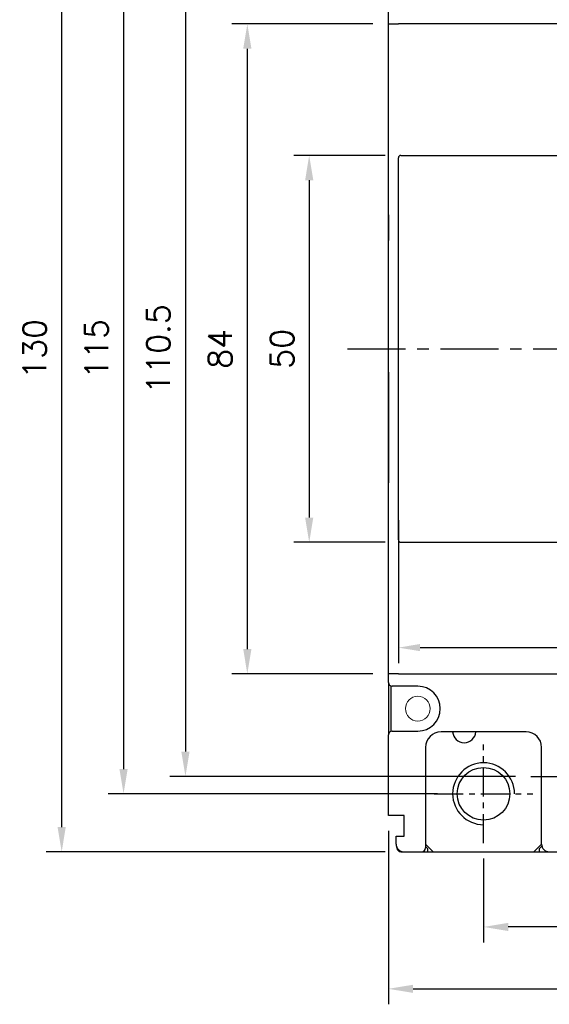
# Model space of a CAD drawing. Extents: x 2148 to 4019, y -907 to 1567.
# Tile 13 of 18: x 3158 to 3227, y 1256 to 1383. Entities that reach past the tile are written whole.
import ezdxf

# ---------------------------------------------------------------- set-up
doc = ezdxf.new("R2010")
doc.units = 0
doc.header["$LTSCALE"] = 3
doc.header["$MEASUREMENT"] = 0
doc.linetypes.add('CENTER', pattern=[2, 1.25, -0.25, 0.25, -0.25])
doc.layers.get('0').update_dxf_attribs({"linetype": 'CONTINUOUS'})
doc.layers.get('Defpoints').update_dxf_attribs({"linetype": 'CONTINUOUS'})
doc.layers.add('cen', color=1, linetype='CENTER')
doc.layers.add('di', color=3, linetype='CONTINUOUS')
doc.styles.add('KIM', font='ROMANS.shx', dxfattribs={"height": 5, "bigfont": 'GSG1.shx'})
doc.styles.get("Standard").update_dxf_attribs({"font": 'romans.shx', "height": 3, "bigfont": 'ghs.shx'})
doc.dimstyles.new('STANDARD$0', dxfattribs={"dimtxt": 5, "dimasz": 5, "dimexe": 1, "dimexo": 2, "dimgap": 2, "dimtad": 1, "dimdec": 4, "dimzin": 12, "dimdsep": 46, "dimtxsty": 'KIM', "dimcen": -1, "dimdle": 0.1, "dimadec": 0, "dimazin": 0, "dimtfac": 1, "dimtdec": 4, "dimtmove": 0, "dimatfit": 3, "dimfxl": 0, "dimtolj": 1, "dimtzin": 0, "dimarcsym": 0})

# ---------------------------------------------------------------- blocks, each defined once
blk = doc.blocks.new('*D4')
at = {"layer": 'Defpoints', "color": 0}
for p in [(3207.41, 1365.91), (3195.57, 1315.91), (3207.41, 1315.91)]:
    blk.add_point(p, dxfattribs=at)
at = {"layer": 'di'}
for p, q in [((3205.41, 1365.91), (3193.57, 1365.91)), ((3195.57, 1362.71), (3195.57, 1319.11)), ((3205.41, 1315.91), (3193.57, 1315.91))]:
    blk.add_line(p, q, dxfattribs=at)
for points in [[(3195.04, 1362.71), (3196.1, 1362.71), (3195.57, 1365.91)], [(3195.04, 1319.11), (3196.1, 1319.11), (3195.57, 1315.91)]]:
    blk.add_solid(points, dxfattribs=at)
at = {"layer": 'di', "insert": (3192.07, 1340.91), "char_height": 3, "attachment_point": 5, "rotation": 90}
blk.add_mtext('\\A1;50', dxfattribs=at)
blk = doc.blocks.new('*D5')
at = {"layer": 'Defpoints', "color": 0}
for p in [(3163.57, 1405.91), (3207.41, 1405.91), (3207.41, 1275.91)]:
    blk.add_point(p, dxfattribs=at)
at = {"layer": 'di'}
for p, q in [((3205.41, 1405.91), (3161.57, 1405.91)), ((3163.57, 1279.11), (3163.57, 1402.71)), ((3205.41, 1275.91), (3161.57, 1275.91))]:
    blk.add_line(p, q, dxfattribs=at)
for points in [[(3163.04, 1402.71), (3164.1, 1402.71), (3163.57, 1405.91)], [(3163.04, 1279.11), (3164.1, 1279.11), (3163.57, 1275.91)]]:
    blk.add_solid(points, dxfattribs=at)
at = {"layer": 'di', "insert": (3160.07, 1340.91), "char_height": 3, "attachment_point": 5, "rotation": 90}
blk.add_mtext('\\A1;130', dxfattribs=at)
blk = doc.blocks.new('*D6')
at = {"layer": 'Defpoints', "color": 0}
for p in [(3218.11, 1277.04), (3243.11, 1273.54), (3218.11, 1266.2)]:
    blk.add_point(p, dxfattribs=at)
at = {"layer": 'di'}
for p, q in [((3218.11, 1275.04), (3218.11, 1264.2)), ((3243.11, 1271.54), (3243.11, 1264.2)), ((3239.91, 1266.2), (3221.31, 1266.2))]:
    blk.add_line(p, q, dxfattribs=at)
for points in [[(3221.31, 1266.73), (3221.31, 1265.67), (3218.11, 1266.2)], [(3239.91, 1266.73), (3239.91, 1265.67), (3243.11, 1266.2)]]:
    blk.add_solid(points, dxfattribs=at)
at = {"layer": 'di', "insert": (3230.61, 1269.7), "char_height": 3, "attachment_point": 5}
blk.add_mtext('\\A1;25', dxfattribs=at)
blk = doc.blocks.new('*D9')
at = {"layer": 'Defpoints', "color": 0}
for p in [(3205.81, 1280.61), (3305.41, 1281.11), (3305.41, 1258.2)]:
    blk.add_point(p, dxfattribs=at)
at = {"layer": 'di'}
for p, q in [((3305.41, 1279.11), (3305.41, 1256.2)), ((3205.81, 1278.61), (3205.81, 1256.2)), ((3209.01, 1258.2), (3302.21, 1258.2))]:
    blk.add_line(p, q, dxfattribs=at)
for points in [[(3209.01, 1258.73), (3209.01, 1257.67), (3205.81, 1258.2)], [(3302.21, 1258.73), (3302.21, 1257.67), (3305.41, 1258.2)]]:
    blk.add_solid(points, dxfattribs=at)
at = {"layer": 'di', "insert": (3255.61, 1261.7), "char_height": 3, "attachment_point": 5}
blk.add_mtext('\\A1;100', dxfattribs=at)
blk = doc.blocks.new('*D73')
at = {"layer": 'Defpoints', "color": 0}
for p in [(3207.11, 1320.76), (3279.11, 1320.76), (3279.11, 1302.3)]:
    blk.add_point(p, dxfattribs=at)
at = {"layer": 'di'}
for p, q in [((3207.11, 1318.76), (3207.11, 1300.3)), ((3279.11, 1318.76), (3279.11, 1300.3)), ((3209.91, 1302.3), (3276.31, 1302.3))]:
    blk.add_line(p, q, dxfattribs=at)
for points in [[(3209.91, 1302.77), (3209.91, 1301.84), (3207.11, 1302.3)], [(3276.31, 1302.77), (3276.31, 1301.84), (3279.11, 1302.3)]]:
    blk.add_solid(points, dxfattribs=at)
at = {"layer": 'di', "insert": (3243.11, 1305.8), "char_height": 3, "attachment_point": 5}
blk.add_mtext('\\A1;72', dxfattribs=at)
blk = doc.blocks.new('*D89')
at = {"layer": 'Defpoints', "color": 0}
for p in [(3224.43, 1396.16), (3179.57, 1285.66), (3224.24, 1285.66)]:
    blk.add_point(p, dxfattribs=at)
at = {"layer": 'di'}
for p, q in [((3222.43, 1396.16), (3177.57, 1396.16)), ((3179.57, 1392.96), (3179.57, 1288.86)), ((3222.24, 1285.66), (3177.57, 1285.66))]:
    blk.add_line(p, q, dxfattribs=at)
for points in [[(3179.04, 1392.96), (3180.1, 1392.96), (3179.57, 1396.16)], [(3179.04, 1288.86), (3180.1, 1288.86), (3179.57, 1285.66)]]:
    blk.add_solid(points, dxfattribs=at)
at = {"layer": 'di', "insert": (3176.07, 1340.91), "char_height": 3, "attachment_point": 5, "rotation": 90}
blk.add_mtext('\\A1;110.5', dxfattribs=at)
blk = doc.blocks.new('*D94')
at = {"layer": 'Defpoints', "color": 0}
for p in [(3205.81, 1382.91), (3187.57, 1298.91), (3205.81, 1298.91)]:
    blk.add_point(p, dxfattribs=at)
at = {"layer": 'di'}
for p, q in [((3203.81, 1382.91), (3185.57, 1382.91)), ((3187.57, 1379.71), (3187.57, 1302.11)), ((3203.81, 1298.91), (3185.57, 1298.91))]:
    blk.add_line(p, q, dxfattribs=at)
for points in [[(3187.04, 1379.71), (3188.1, 1379.71), (3187.57, 1382.91)], [(3187.04, 1302.11), (3188.1, 1302.11), (3187.57, 1298.91)]]:
    blk.add_solid(points, dxfattribs=at)
at = {"layer": 'di', "insert": (3184.07, 1340.91), "char_height": 3, "attachment_point": 5, "rotation": 90}
blk.add_mtext('\\A1;84', dxfattribs=at)
blk = doc.blocks.new('*D98')
at = {"layer": 'Defpoints', "color": 0}
for p in [(3211.74, 1398.41), (3171.57, 1283.41), (3214.15, 1283.41)]:
    blk.add_point(p, dxfattribs=at)
at = {"layer": 'di'}
for p, q in [((3209.74, 1398.41), (3169.57, 1398.41)), ((3171.57, 1395.21), (3171.57, 1286.61)), ((3212.15, 1283.41), (3169.57, 1283.41))]:
    blk.add_line(p, q, dxfattribs=at)
for points in [[(3171.04, 1395.21), (3172.1, 1395.21), (3171.57, 1398.41)], [(3171.04, 1286.61), (3172.1, 1286.61), (3171.57, 1283.41)]]:
    blk.add_solid(points, dxfattribs=at)
at = {"layer": 'di', "insert": (3168.07, 1340.91), "char_height": 3, "attachment_point": 5, "rotation": 90}
blk.add_mtext('\\A1;115', dxfattribs=at)

msp = doc.modelspace()

# ---------------------------------------------------------------- linework, layer by layer
for p, q in [((3205.811, 1358.223), (3205.811, 1401.211)), ((3205.811, 1382.911), (3205.811, 1401.211)), ((3205.811, 1298.911), (3205.811, 1382.911)), ((3205.811, 1382.911), (3207.111, 1382.911)), ((3279.111, 1382.911), (3207.111, 1382.911)), ((3207.111, 1365.286), (3207.111, 1365.61)), ((3207.411, 1365.911), (3231.811, 1365.911)), ((3207.111, 1316.536), (3207.111, 1365.286)), ((3205.811, 1358.223), (3205.811, 1355.411)), ((3205.811, 1355.411), (3205.811, 1354.911)), ((3205.811, 1337.911), (3205.811, 1326.411)), ((3205.811, 1326.411), (3205.811, 1323.598)), ((3205.811, 1297.811), (3205.811, 1323.598)), ((3207.111, 1316.212), (3207.111, 1316.536)), ((3207.411, 1315.911), (3231.811, 1315.911)), ((3207.111, 1298.911), (3205.811, 1298.911)), ((3207.111, 1298.911), (3279.111, 1298.911)), ((3205.811, 1297.811), (3205.811, 1291.011)), ((3206.111, 1297.353), (3206.111, 1291.469)), ((3209.611, 1297.311), (3206.311, 1297.311)), ((3205.811, 1280.611), (3205.811, 1291.011)), ((3206.311, 1291.511), (3209.611, 1291.511)), ((3223.611, 1291.411), (3212.611, 1291.411)), ((3210.611, 1289.411), (3210.611, 1276.411)), ((3225.611, 1276.911), (3225.611, 1289.411)), ((3206.311, 1280.611), (3205.811, 1280.611)), ((3207.861, 1280.611), (3206.311, 1280.611)), ((3207.861, 1277.911), (3207.861, 1280.611)), ((3206.811, 1276.911), (3206.811, 1277.911)), ((3206.811, 1277.911), (3207.861, 1277.911)), ((3206.911, 1276.411), (3206.911, 1276.475)), ((3210.611, 1276.911), (3211.611, 1275.911)), ((3210.911, 1276.311), (3210.611, 1276.611)), ((3224.611, 1275.911), (3225.611, 1276.911)), ((3225.647, 1276.647), (3225.311, 1276.311)), ((3207.411, 1275.911), (3208.611, 1275.911)), ((3207.811, 1275.911), (3210.111, 1275.911)), ((3208.611, 1275.911), (3210.911, 1275.911)), ((3210.911, 1275.911), (3210.911, 1276.311)), ((3210.911, 1275.911), (3225.311, 1275.911)), ((3225.311, 1276.311), (3225.311, 1275.911)), ((3225.311, 1275.911), (3227.611, 1275.911))]:
    msp.add_line(p, q)
at = {"color": 7, "linetype": 'Continuous', "lineweight": 15}
msp.add_circle((3209.611, 1294.411), 1.6, dxfattribs=at)
msp.add_circle((3218.111, 1283.411), 3.4)
for centre, radius, start, end in [((3206.311, 1297.811), 0.5, 180, 270), ((3209.611, 1294.411), 2.9, 270, 90), ((3206.311, 1291.011), 0.5, 90, 180), ((3212.611, 1289.411), 2, 90, 180), ((3215.611, 1291.511), 1.5, 183.82255, 356.17745), ((3223.611, 1289.411), 2, 0, 90), ((3218.111, 1283.411), 4, 0.00158, 270), ((3207.811, 1276.911), 1, 180, 270), ((3226.611, 1276.911), 1, 180, 270), ((3207.411, 1276.411), 0.5, 180, 270), ((3208.611, 1276.411), 0.5, 270, 270.17694), ((3210.111, 1276.411), 0.5, 270, 0)]:
    msp.add_arc(centre, radius, start, end)
for centre, start_param, end_param in [((3207.411, 1365.61), 3.1415927, 4.712389), ((3207.411, 1316.212), 4.712389, 6.2831853)]:
    msp.add_ellipse(centre, major_axis=(0, -0.301), ratio=0.9961947, start_param=start_param, end_param=end_param)
at = {"layer": 'cen', "ltscale": 2}
msp.add_line((3200.529, 1340.911), (3311.471, 1340.911), dxfattribs=at)
at = {"layer": 'cen'}
for p, q in [((3218.111, 1277.042), (3218.111, 1289.78)), ((3224.242, 1285.661), (3236.98, 1285.661)), ((3211.742, 1283.411), (3224.48, 1283.411))]:
    msp.add_line(p, q, dxfattribs=at)

# ---------------------------------------------------------------- dimensions: what is measured, and where the dimension line sits
at = {"layer": 'di'}
for base, p1, p2, picture, middle in [((3163.569, 1405.911), (3207.411, 1275.911), (3207.411, 1405.911), '*D5', (3163.569, 1340.911)), ((3171.569, 1283.411), (3211.742, 1398.411), (3214.151, 1283.411), '*D98', (3171.569, 1340.911)), ((3179.569, 1285.661), (3224.432, 1396.161), (3224.242, 1285.661), '*D89', (3179.569, 1340.911)), ((3187.569, 1298.911), (3205.811, 1382.911), (3205.811, 1298.911), '*D94', (3187.569, 1340.911)), ((3195.569, 1315.911), (3207.411, 1365.911), (3207.411, 1315.911), '*D4', (3195.569, 1340.911))]:
    dim = msp.add_linear_dim(base=base, p1=p1, p2=p2, angle=90, dimstyle='STANDARD$0', override={"dimtxt": 4, "dimasz": 3.2, "dimexe": 2, "dimdec": 2, "dimzin": 8, "dimtxsty": 'Standard', "dimcen": 0, "dimclrd": 256, "dimclre": 256, "dimclrt": 256, "dimadec": 2, "dimazin": 2, "dimtfac": 0.6, "dimtdec": 2, "dimtmove": 0, "dimtzin": 8, "dimlwd": 65535, "dimlwe": 65535, "dimarcsym": 1}, dxfattribs=at)
    dim.commit()
    dim.dimension.update_dxf_attribs({"geometry": picture, "text_midpoint": middle, "dimtype": 160})
for base, p1, p2, override, picture, middle in [((3279.111, 1302.305), (3207.111, 1320.758), (3279.111, 1320.758), {"dimtxt": 3, "dimasz": 2.8, "dimexe": 2, "dimdec": 2, "dimzin": 8, "dimtxsty": 'Standard', "dimcen": 0, "dimclrd": 256, "dimclre": 256, "dimclrt": 256, "dimadec": 2, "dimazin": 2, "dimtfac": 0.6, "dimtdec": 2, "dimtzin": 8, "dimlwd": 65535, "dimlwe": 65535, "dimarcsym": 1}, '*D73', (3243.111, 1305.805)), ((3218.111, 1266.199), (3243.111, 1273.539), (3218.111, 1277.042), {"dimtxt": 4, "dimasz": 3.2, "dimexe": 2, "dimdec": 2, "dimzin": 8, "dimtxsty": 'Standard', "dimcen": 0, "dimclrd": 256, "dimclre": 256, "dimclrt": 256, "dimadec": 2, "dimazin": 2, "dimtfac": 0.6, "dimtdec": 2, "dimtzin": 8, "dimlwd": 65535, "dimlwe": 65535, "dimarcsym": 1}, '*D6', (3230.611, 1269.699))]:
    dim = msp.add_linear_dim(base=base, p1=p1, p2=p2, dimstyle='STANDARD$0', override=override, dxfattribs=at)
    dim.commit()
    dim.dimension.update_dxf_attribs({"geometry": picture, "text_midpoint": middle})
dim = msp.add_linear_dim(base=(3305.411, 1258.199), p1=(3205.811, 1280.611), p2=(3305.411, 1281.111), text='100', dimstyle='STANDARD$0', override={"dimtxt": 4, "dimasz": 3.2, "dimexe": 2, "dimdec": 2, "dimzin": 8, "dimtxsty": 'Standard', "dimcen": 0, "dimclrd": 256, "dimclre": 256, "dimclrt": 256, "dimadec": 2, "dimazin": 2, "dimtfac": 0.6, "dimtdec": 2, "dimtmove": 0, "dimtzin": 8, "dimlwd": 65535, "dimlwe": 65535, "dimarcsym": 1}, dxfattribs=at)
dim.commit()
dim.dimension.update_dxf_attribs({"geometry": '*D9', "text_midpoint": (3255.611, 1258.199), "dimtype": 160})

doc.saveas('drawing.dxf')
